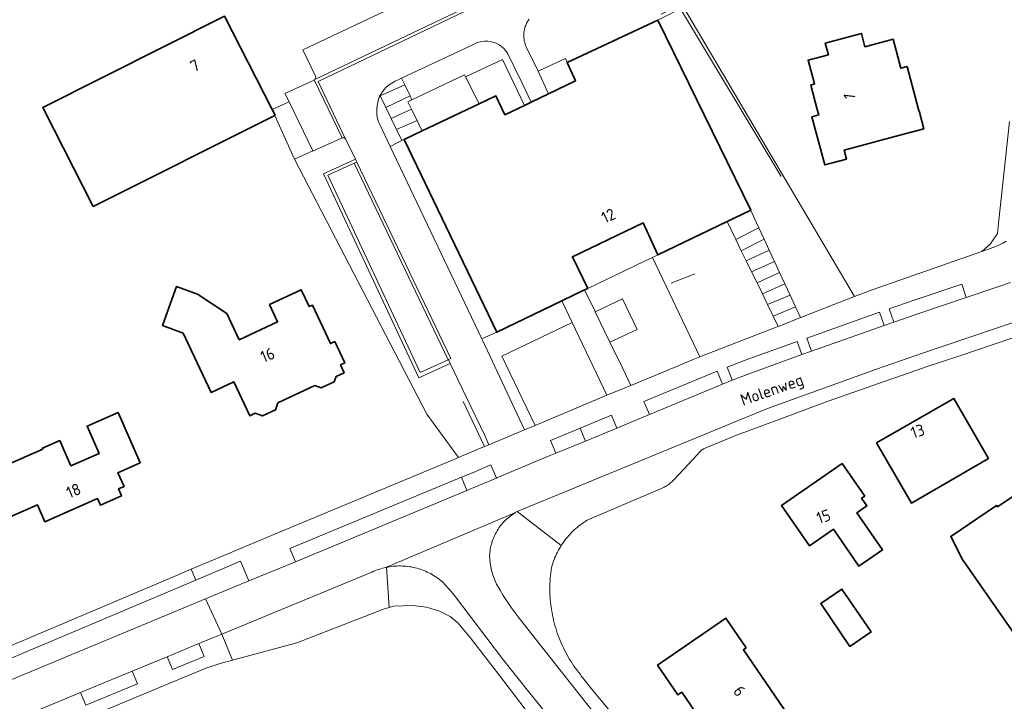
# Model space of a CAD drawing. Header units: metres. Extents: x 244832 to 245816, y 594581 to 595225.
# Tile 28 of 34: x 245437 to 245589, y 594908 to 595014. Entities that reach past the tile are written whole.
import ezdxf
from ezdxf.enums import TextEntityAlignment as Align

# ---------------------------------------------------------------- set-up
doc = ezdxf.new("R2010")
doc.units = ezdxf.units.M
for name, color, linetype, lineweight in [('B-XX-GR-GROENVOORZIENING-GV', 80, 'Continuous', 18), ('B-XX-GR-HAAG-G', 90, 'GR-HAAG1', 13), ('B-XX-OG-BEBOUWING-GV', 7, 'Continuous', 35), ('B-XX-OG-BEBOUWING-T18', 10, 'Continuous', 18), ('B-XX-OG-TERREIN_ERF-GV', 7, 'Continuous', 18), ('B-XX-OG-TOPOGRAFIE-T18', 10, 'Continuous', 18), ('B-XX-VH-GOOT-G', 170, 'Continuous', 18), ('B-XX-VH-VERHARDING_OPEN-GV', 252, 'Continuous', 18)]:
    doc.layers.add(name, color=color, linetype=linetype, lineweight=lineweight)
doc.styles.add('NLCS-ISO-M-T18', font='NLCS-ISO.ttf', dxfattribs={"height": 1.8})
doc.linetypes.add('GR-HAAG1', pattern='A,6,[176,NLCS.SHX,S=0.125,R=0,X=0,Y=0],-2', length=8)

msp = doc.modelspace()

# ---------------------------------------------------------------- linework, layer by layer
at = {"layer": 'B-XX-GR-GROENVOORZIENING-GV', "color": 252}
for points in [[(245468.35, 595014.41), (245475.7, 595000), (245478.32, 595001.18), (245477.7, 595002.48), (245482.2, 595004.55), (245482.22, 595004.56), (245482.31, 595004.64), (245482.32, 595004.65), (245482.39, 595004.76), (245482.44, 595004.89), (245482.45, 595005.03), (245482.42, 595005.17), (245480.47, 595009.24), (245503.11, 595019.97)], [(245515.46, 595013.95), (245515.36, 595013.8), (245515.26, 595013.65), (245515.16, 595013.49), (245515.08, 595013.33), (245515, 595013.17), (245514.93, 595013), (245514.86, 595012.83), (245514.81, 595012.65), (245514.76, 595012.48), (245514.72, 595012.3), (245514.68, 595012.12), (245514.66, 595011.94), (245514.64, 595011.76), (245514.63, 595011.57), (245514.63, 595011.39), (245514.63, 595011.21), (245514.65, 595011.02), (245514.67, 595010.84), (245514.7, 595010.66), (245514.74, 595010.48), (245514.78, 595010.31), (245514.84, 595010.13), (245514.9, 595009.96), (245514.97, 595009.79), (245515.02, 595009.68), (245516.84, 595005.92), (245521.07, 595007.89), (245521.35, 595007.27), (245535.37, 595013.83), (245539.33, 595015.84)], [(245589.79, 594998.12), (245588.14, 594982.88), (245587.93, 594980.78), (245586.84, 594979.2), (245585.5, 594978.03), (245587.66, 594978.81), (245588.22, 594979.02), (245588.75, 594979.3), (245589.24, 594979.63)], [(245429.22, 594909.19), (245465.4, 594924.24), (245472.12, 594927.03), (245470.82, 594930.09), (245463.91, 594927.17), (245424.65, 594910.61)]]:
    msp.add_lwpolyline(points, dxfattribs=at)
for points in [[(245539.33, 595015.84), (245535.37, 595013.83), (245549.74, 594984.39), (245550.29, 594983.2), (245551, 594981.68), (245551.82, 594979.9), (245552.61, 594978.21), (245553.42, 594976.47), (245554.21, 594974.76), (245555.03, 594973.01), (245555.85, 594971.25), (245556.67, 594969.46), (245557.45, 594967.79), (245557.49, 594967.81), (245557.64, 594967.86), (245558.25, 594968.1), (245562.59, 594969.8), (245565.81, 594971.04)], [(245505.49, 595005.36), (245505.62, 595005.02), (245511.35, 595007.73), (245514.75, 595000.63), (245515.77, 595001.12), (245514.37, 595004.05), (245512.19, 595008.59), (245512.07, 595008.78), (245511.8, 595009.11), (245511.54, 595009.42), (245511.17, 595009.74), (245510.83, 595009.98), (245510.49, 595010.2), (245510.04, 595010.37), (245509.62, 595010.48), (245509.05, 595010.56), (245508.57, 595010.57), (245508.09, 595010.5), (245507.68, 595010.41), (245507.22, 595010.24), (245506.84, 595010.07), (245495.74, 595004.83), (245496.23, 595003.81), (245497.05, 595002.08), (245497.32, 595001.5)], [(245511.35, 595007.73), (245505.62, 595005.02), (245507.75, 595000.86), (245510.33, 595002.08), (245511.71, 594999.18), (245514.75, 595000.63)], [(245521.35, 595007.27), (245521.07, 595007.89), (245516.84, 595005.92), (245518.46, 595002.41), (245522.62, 595004.4)], [(245495.74, 595004.83), (245495.23, 595004.59), (245494.76, 595004.37), (245493.98, 595003.92), (245493.61, 595003.66), (245493.29, 595003.37), (245493.03, 595003.08), (245492.78, 595002.74), (245492.55, 595002.42), (245492.39, 595002.14), (245492.4, 595002.12), (245493.28, 595000.32), (245494.12, 594998.59), (245494.96, 594996.87), (245495.78, 594995.19), (245496.11, 594995.36), (245498.91, 594996.68), (245498.68, 594997.14), (245498.13, 594998.28), (245497.6, 594999.37), (245497.28, 595000.03), (245496.7, 595001.2), (245497.02, 595001.35), (245497.32, 595001.5), (245497.05, 595002.08), (245496.23, 595003.81)], [(245478.32, 595001.18), (245475.7, 595000), (245476.16, 594999.1), (245476.12, 594999.08), (245479.18, 594992.3), (245481.98, 594993.58)], [(245492.39, 595002.14), (245492.31, 595001.98), (245492.15, 595001.53), (245492.04, 595001.09), (245491.95, 595000.56), (245491.9, 595000.09), (245491.88, 594999.64), (245491.92, 594999.14), (245492.02, 594998.62), (245492.18, 594998.07), (245492.35, 594997.66), (245493.96, 594994.27), (245495.05, 594994.82), (245495.78, 594995.19), (245494.96, 594996.87), (245494.12, 594998.59), (245493.28, 595000.32), (245492.4, 595002.12)], [(245502.99, 594961.29), (245502.95, 594961.27), (245498.61, 594959.31), (245484.34, 594989.83), (245488.42, 594991.68), (245488.66, 594991.79), (245488.8, 594991.85), (245488.59, 594992.29), (245487.12, 594995.36), (245487.08, 594995.41), (245487.06, 594995.45), (245486.97, 594995.53), (245486.87, 594995.58), (245486.76, 594995.61), (245486.64, 594995.61), (245486.54, 594995.58), (245486.53, 594995.58), (245482.01, 594993.53), (245481.98, 594993.58), (245479.18, 594992.3), (245499.65, 594952.85), (245504.52, 594946.15), (245505.37, 594946.5), (245508.55, 594947.83), (245509.25, 594948.12), (245508.65, 594949.45), (245505.74, 594955.54), (245503.27, 594960.7)], [(245496.11, 594995.36), (245495.78, 594995.19), (245495.05, 594994.82), (245493.96, 594994.27), (245508.13, 594964.49), (245509.29, 594965.01), (245510.45, 594965.53)], [(245549.74, 594984.39), (245549.63, 594984.34), (245546.08, 594982.64), (245546.69, 594981.39), (245547.42, 594979.89), (245548.28, 594978.13), (245549.05, 594976.55), (245549.88, 594974.85), (245550.71, 594973.14), (245551.54, 594971.44), (245552.34, 594969.8), (245552.35, 594969.79), (245553.21, 594968.01), (245553.98, 594966.43), (245554.37, 594966.58), (245557.45, 594967.79), (245556.67, 594969.46), (245555.85, 594971.25), (245555.03, 594973.01), (245554.21, 594974.76), (245553.42, 594976.47), (245552.61, 594978.21), (245551.82, 594979.9), (245551, 594981.68), (245550.29, 594983.2)], [(245534.55, 594977.11), (245535.35, 594977.49), (245533.08, 594982.46), (245522.16, 594977.21), (245524.52, 594972.29), (245533.18, 594976.45)], [(245549.88, 594974.85), (245549.05, 594976.55), (245548.28, 594978.13), (245547.42, 594979.89), (245546.69, 594981.39), (245546.08, 594982.64), (245535.35, 594977.49), (245534.55, 594977.11), (245541.89, 594961.71), (245542.1, 594961.8), (245553.43, 594966.22), (245553.98, 594966.43), (245553.21, 594968.01), (245552.35, 594969.79), (245552.34, 594969.8), (245551.54, 594971.44), (245550.71, 594973.14)], [(245534.55, 594977.11), (245533.18, 594976.45), (245524.52, 594972.29), (245524.05, 594972.06), (245525.6, 594968.85), (245525.67, 594968.69), (245529.89, 594970.68), (245532.17, 594965.93), (245527.96, 594964), (245529.96, 594959.89), (245530.8, 594958.15), (245531.21, 594957.29), (245535.42, 594959.04), (245537.91, 594960.06), (245540.83, 594961.28), (245541.89, 594961.71)], [(245527.5, 594955.76), (245522.12, 594967.01), (245511.25, 594961.82), (245516.37, 594951.11)], [(245524.17, 594948.68), (245523.36, 594950.69), (245518.76, 594948.78), (245519.6, 594946.79)], [(245506.68, 594943.78), (245504.98, 594943.07), (245505.83, 594941.04), (245507.53, 594941.74), (245510.4, 594942.94), (245509.55, 594944.98)]]:
    msp.add_lwpolyline(points, close=True, dxfattribs=at)
at = {"layer": 'B-XX-GR-HAAG-G', "color": 252}
for points in [[(245535.9, 595014.72), (245538.66, 595016.03), (245539.05, 595015.32), (245554.45, 594989.64)], [(245496.23, 595003.81), (245492.4, 595002.12)], [(245493.28, 595000.32), (245497.05, 595002.08)], [(245494.12, 594998.59), (245497.28, 595000.03)], [(245494.96, 594996.87), (245498.13, 594998.28)], [(245488.59, 594992.29), (245483.65, 594990.04), (245498.38, 594958.47), (245503.27, 594960.7)], [(245547.42, 594979.89), (245551, 594981.68)], [(245548.28, 594978.13), (245551.82, 594979.9)], [(245549.05, 594976.55), (245552.61, 594978.21)], [(245549.88, 594974.85), (245553.42, 594976.47)], [(245550.71, 594973.14), (245554.21, 594974.76)], [(245541.07, 594974.55), (245537.41, 594973.1)], [(245551.54, 594971.44), (245555.03, 594973.01)], [(245552.35, 594969.79), (245555.85, 594971.25)], [(245553.21, 594968.01), (245556.67, 594969.46)], [(245508.55, 594947.83), (245505.28, 594954.78)]]:
    msp.add_lwpolyline(points, dxfattribs=at)
at = {"layer": 'B-XX-OG-BEBOUWING-GV', "color": 252}
for points in [[(245475.7, 595000), (245468.35, 595014.41), (245440.24, 595000.3), (245440.39, 595000), (245448.04, 594984.98), (245476.12, 594999.08), (245476.16, 594999.1)], [(245535.37, 595013.83), (245521.35, 595007.27), (245522.62, 595004.4), (245518.46, 595002.41), (245515.77, 595001.12), (245514.75, 595000.63), (245511.71, 594999.18), (245510.33, 595002.08), (245507.75, 595000.86), (245498.91, 594996.68), (245496.11, 594995.36), (245510.45, 594965.53), (245520.52, 594970.37), (245524.05, 594972.06), (245524.52, 594972.29), (245522.16, 594977.21), (245533.08, 594982.46), (245535.35, 594977.49), (245546.08, 594982.64), (245549.63, 594984.34), (245549.74, 594984.39)], [(245567.4, 595009.7), (245566.85, 595011.76), (245561.27, 595010.26), (245561.76, 595008.45), (245558.62, 595007.61), (245559.61, 595003.94), (245559.01, 595003.78), (245560.03, 595000), (245560.26, 594999.16), (245559.21, 594998.87), (245561.22, 594991.41), (245564.55, 594992.31), (245564.18, 594993.69), (245571.23, 594995.59), (245576.51, 594997.01), (245575.82, 594999.59), (245575.71, 595000), (245573.92, 595006.63), (245572.98, 595006.38), (245571.77, 595010.87)], [(245464.16, 594971.41), (245460.94, 594972.59), (245458.75, 594966.57), (245461.97, 594965.39), (245466.28, 594956.19), (245469.79, 594957.84), (245472.24, 594952.59), (245473.07, 594952.98), (245474.2, 594952.56), (245476.22, 594953.51), (245476.61, 594954.58), (245482.31, 594957.26), (245483.28, 594956.9), (245485.29, 594957.85), (245485.59, 594958.67), (245486.85, 594959.26), (245486.29, 594960.45), (245486.95, 594960.76), (245485.4, 594964.07), (245484.73, 594963.76), (245481.94, 594969.72), (245481.44, 594969.48), (245480.21, 594972.1), (245475.31, 594969.8), (245476.55, 594967.14), (245470.62, 594964.36), (245468.71, 594968.44)], [(245586.52, 594945.97), (245581.14, 594955.29), (245569.21, 594948.4), (245574.6, 594939.08)], [(245455.29, 594945.29), (245451.87, 594953.09), (245447.09, 594950.98), (245448.93, 594946.77), (245444.59, 594944.86), (245443.66, 594946.98), (245442.88, 594948.75), (245440.17, 594947.56), (245440.22, 594947.44), (245428.56, 594942.3), (245429.99, 594939.03), (245433.56, 594940.61), (245435.17, 594936.95), (245439.4, 594938.82), (245440.55, 594936.18), (245448.7, 594939.77), (245449.14, 594938.76), (245452.41, 594940.2), (245451.95, 594941.26), (245452.8, 594941.63), (245451.85, 594943.78)], [(245567.37, 594940.17), (245563.89, 594945.2), (245554.52, 594938.73), (245558.83, 594932.48), (245562.52, 594935.03), (245566.46, 594929.32), (245570.13, 594931.85), (245566.17, 594937.59), (245567.71, 594938.66), (245566.89, 594939.84)], [(245568.35, 594919.15), (245563.85, 594925.76), (245560.56, 594923.52), (245565.06, 594916.91)], [(245549.05, 594916.67), (245545.91, 594921.26), (245535.32, 594914), (245538.47, 594909.4), (245539.06, 594909.8), (245547.42, 594897.59), (245556.98, 594904.15), (245548.61, 594916.37)]]:
    msp.add_lwpolyline(points, close=True, dxfattribs=at)
msp.add_lwpolyline([(245594.58, 594942.98), (245587.93, 594938.48), (245587.77, 594938.73), (245580.69, 594933.92), (245582.51, 594930.36), (245594.46, 594913.16)], dxfattribs=at)
at = {"layer": 'B-XX-OG-TERREIN_ERF-GV', "color": 252}
for points in [[(245431.78, 594915.55), (245460.18, 594927.56), (245463.17, 594928.83), (245471.07, 594932.17), (245475.96, 594934.22), (245503.82, 594945.85), (245504.52, 594946.15), (245499.65, 594952.85), (245479.18, 594992.3), (245476.12, 594999.08), (245448.04, 594984.98), (245440.39, 595000), (245440.24, 595000.3), (245468.35, 595014.41)], [(245539.33, 595015.84), (245565.81, 594971.04), (245568.5, 594972.08), (245585.5, 594978.03), (245586.84, 594979.2), (245587.93, 594980.78), (245588.14, 594982.88), (245589.79, 594998.12)], [(245596.08, 594966.61), (245581.93, 594961.84), (245579.41, 594961), (245576.89, 594960.15), (245574.38, 594959.29), (245571.87, 594958.42), (245569.37, 594957.55), (245566.86, 594956.66), (245564.36, 594955.77), (245561.86, 594954.88), (245559.36, 594953.97), (245556.87, 594953.06), (245554.38, 594952.14), (245551.89, 594951.21), (245549.4, 594950.28), (245547.79, 594949.67), (245542.45, 594947.47), (245542.32, 594947.39), (245542.2, 594947.3), (245542.08, 594947.21), (245541.97, 594947.11), (245541.86, 594947.01), (245541.76, 594946.9), (245541.66, 594946.79), (245541.57, 594946.67), (245541.52, 594946.59), (245537.91, 594942.75), (245537.84, 594942.68), (245537.69, 594942.52), (245537.54, 594942.38), (245537.38, 594942.24), (245537.22, 594942.1), (245537.05, 594941.98), (245536.88, 594941.85), (245536.7, 594941.74), (245536.52, 594941.63), (245536.34, 594941.53), (245536.15, 594941.44), (245535.96, 594941.35), (245535.76, 594941.27), (245524.44, 594936.42), (245524.18, 594936.26), (245523.92, 594936.09), (245523.66, 594935.92), (245523.41, 594935.73), (245523.16, 594935.55), (245522.92, 594935.35), (245522.68, 594935.15), (245522.45, 594934.95), (245522.23, 594934.73), (245522.01, 594934.52), (245521.79, 594934.29), (245521.58, 594934.06), (245521.38, 594933.83), (245521.18, 594933.59), (245520.99, 594933.34), (245520.81, 594933.09), (245520.63, 594932.84), (245520.46, 594932.58), (245520.43, 594932.54), (245520.29, 594932.32), (245520.14, 594932.05), (245519.98, 594931.78), (245519.84, 594931.5), (245519.7, 594931.22), (245519.57, 594930.94), (245519.45, 594930.66), (245519.34, 594930.37), (245519.23, 594930.08), (245519.13, 594929.79), (245519.04, 594929.49), (245518.95, 594929.19), (245518.93, 594929.09), (245518.87, 594928.68), (245518.82, 594928.28), (245518.77, 594927.87), (245518.74, 594927.46), (245518.71, 594927.05), (245518.69, 594926.64), (245518.68, 594926.23), (245518.67, 594925.82), (245518.68, 594925.41), (245518.69, 594925), (245518.71, 594924.59), (245518.74, 594924.18), (245518.77, 594923.77), (245518.82, 594923.36), (245518.87, 594922.96), (245518.93, 594922.55), (245519, 594922.15), (245519.07, 594921.74), (245519.16, 594921.34), (245519.25, 594920.94), (245519.35, 594920.54), (245519.45, 594920.15), (245519.57, 594919.75), (245519.69, 594919.36), (245519.82, 594918.97), (245519.96, 594918.58), (245520.1, 594918.2), (245520.26, 594917.82), (245520.41, 594917.44), (245520.58, 594917.07), (245520.76, 594916.69), (245520.94, 594916.33), (245521.13, 594915.96), (245521.32, 594915.6), (245521.52, 594915.24), (245521.73, 594914.89), (245521.95, 594914.54), (245522.17, 594914.2), (245522.4, 594913.86), (245522.64, 594913.52), (245522.88, 594913.19), (245523.13, 594912.87), (245523.39, 594912.55), (245523.53, 594912.37), (245525.3, 594910.1), (245546.39, 594884.87)], [(245594.46, 594913.16), (245582.51, 594930.36), (245580.69, 594933.92), (245587.77, 594938.73), (245587.93, 594938.48), (245594.58, 594942.98)], [(245514.85, 594907.17), (245510.72, 594912.6), (245506.36, 594918.29), (245504.41, 594920.56), (245503.27, 594921.53), (245501.61, 594922.35), (245499.58, 594922.96), (245497.48, 594923.24), (245494.46, 594923.14), (245493.79, 594922.94), (245492.92, 594922.66), (245479.53, 594917.47), (245469.6, 594914.78), (245467.65, 594914.25), (245465.63, 594913.57), (245460.26, 594911.36), (245447.5, 594906.06)]]:
    msp.add_lwpolyline(points, dxfattribs=at)
for points in [[(245572.98, 595006.38), (245573.92, 595006.63), (245575.71, 595000), (245575.82, 594999.59), (245576.51, 594997.01), (245571.23, 594995.59), (245564.18, 594993.69), (245564.55, 594992.31), (245561.22, 594991.41), (245559.21, 594998.87), (245560.26, 594999.16), (245560.03, 595000), (245559.01, 595003.78), (245559.61, 595003.94), (245558.62, 595007.61), (245561.76, 595008.45), (245561.27, 595010.26), (245566.85, 595011.76), (245567.4, 595009.7), (245571.77, 595010.87)], [(245460.94, 594972.59), (245464.16, 594971.41), (245468.71, 594968.44), (245470.62, 594964.36), (245476.55, 594967.14), (245475.31, 594969.8), (245480.21, 594972.1), (245481.44, 594969.48), (245481.94, 594969.72), (245484.73, 594963.76), (245485.4, 594964.07), (245486.95, 594960.76), (245486.29, 594960.45), (245486.85, 594959.26), (245485.59, 594958.67), (245485.29, 594957.85), (245483.28, 594956.9), (245482.31, 594957.26), (245476.61, 594954.58), (245476.22, 594953.51), (245474.2, 594952.56), (245473.07, 594952.98), (245472.24, 594952.59), (245469.79, 594957.84), (245466.28, 594956.19), (245461.97, 594965.39), (245458.75, 594966.57)], [(245574.6, 594939.08), (245569.21, 594948.4), (245581.14, 594955.29), (245586.52, 594945.97)], [(245448.93, 594946.77), (245447.09, 594950.98), (245451.87, 594953.09), (245455.29, 594945.29), (245451.85, 594943.78), (245452.8, 594941.63), (245451.95, 594941.26), (245452.41, 594940.2), (245449.14, 594938.76), (245448.7, 594939.77), (245440.55, 594936.18), (245439.4, 594938.82), (245435.17, 594936.95), (245433.56, 594940.61), (245429.99, 594939.03), (245428.56, 594942.3), (245440.22, 594947.44), (245440.17, 594947.56), (245442.88, 594948.75), (245443.66, 594946.98), (245444.59, 594944.86)], [(245566.89, 594939.84), (245567.71, 594938.66), (245566.17, 594937.59), (245570.13, 594931.85), (245566.46, 594929.32), (245562.52, 594935.03), (245558.83, 594932.48), (245554.52, 594938.73), (245563.89, 594945.2), (245567.37, 594940.17)], [(245565.06, 594916.91), (245560.56, 594923.52), (245563.85, 594925.76), (245568.35, 594919.15)], [(245547.42, 594897.59), (245539.06, 594909.8), (245538.47, 594909.4), (245535.32, 594914), (245545.91, 594921.26), (245549.05, 594916.67), (245548.61, 594916.37), (245556.98, 594904.15)]]:
    msp.add_lwpolyline(points, close=True, dxfattribs=at)
at = {"layer": 'B-XX-VH-GOOT-G', "color": 252}
for points in [[(245487.08, 594995.41), (245482.81, 595004.32), (245505.34, 595015.12)], [(245488.8, 594991.85), (245503.34, 594961.44), (245502.99, 594961.29)]]:
    msp.add_lwpolyline(points, dxfattribs=at)
at = {"layer": 'B-XX-VH-VERHARDING_OPEN-GV', "color": 252}
for points in [[(245505.16, 595015.5), (245503.11, 595019.97), (245480.47, 595009.24), (245482.42, 595005.17), (245482.45, 595005.03), (245482.44, 595004.89), (245482.39, 595004.76), (245482.32, 595004.65)], [(245505.62, 595005.02), (245505.49, 595005.36), (245497.32, 595001.5), (245497.02, 595001.35), (245496.7, 595001.2), (245497.28, 595000.03), (245497.6, 594999.37), (245498.13, 594998.28), (245498.68, 594997.14), (245498.91, 594996.68), (245507.75, 595000.86)], [(245482.22, 595004.56), (245482.2, 595004.55), (245477.7, 595002.48), (245478.32, 595001.18), (245481.98, 594993.58), (245482.01, 594993.53), (245486.53, 594995.58), (245486.54, 594995.58)], [(245488.42, 594991.68), (245484.34, 594989.83), (245498.61, 594959.31), (245502.95, 594961.27)], [(245527.96, 594964), (245525.68, 594968.69), (245525.67, 594968.69), (245525.6, 594968.85), (245524.05, 594972.06), (245520.52, 594970.37), (245522.12, 594967.01), (245527.5, 594955.76), (245531.21, 594957.29), (245530.8, 594958.15), (245529.96, 594959.89)], [(245583.07, 594970.89), (245582.37, 594972.94), (245575, 594970.46), (245571.15, 594969.14), (245571.87, 594967.09), (245575.76, 594968.43)], [(245522.12, 594967.01), (245520.52, 594970.37), (245510.45, 594965.53), (245509.29, 594965.01), (245508.13, 594964.49), (245508.24, 594964.27), (245514.75, 594950.43), (245516.37, 594951.11), (245511.25, 594961.82)], [(245525.67, 594968.69), (245525.68, 594968.69), (245527.96, 594964), (245532.17, 594965.93), (245529.89, 594970.68)], [(245570.4, 594966.58), (245569.68, 594968.64), (245558.41, 594964.6), (245559.15, 594962.57)], [(245557.62, 594962.06), (245556.9, 594964.1), (245549.42, 594961.39), (245546.08, 594960.11), (245546.89, 594958.1), (245549.33, 594959.04)], [(245545.35, 594957.49), (245544.54, 594959.51), (245533.22, 594954.81), (245534.06, 594952.79)], [(245528.19, 594952.7), (245523.36, 594950.69), (245524.17, 594948.68), (245529.02, 594950.69)], [(245505.83, 594941.04), (245504.98, 594943.07), (245478.47, 594932.03), (245479.32, 594930.01)], [(245492.92, 594922.66), (245493.79, 594922.94), (245493.4, 594929.14), (245493.33, 594929.13), (245493.05, 594929.06), (245492.77, 594928.99), (245492.5, 594928.91), (245492.23, 594928.82), (245491.96, 594928.73), (245491.7, 594928.63), (245491.44, 594928.52), (245491.18, 594928.4), (245491.11, 594928.37), (245467.91, 594918.81), (245469.6, 594914.78), (245479.53, 594917.47)], [(245463.91, 594927.17), (245463.17, 594928.83), (245460.18, 594927.56), (245431.78, 594915.55), (245431.93, 594915.17), (245427.97, 594913.49), (245424.74, 594912.66), (245423.63, 594912.18), (245423.72, 594911.98), (245423.82, 594911.79), (245423.92, 594911.61), (245424.03, 594911.42), (245424.15, 594911.24), (245424.27, 594911.07), (245424.41, 594910.9), (245424.54, 594910.73), (245424.65, 594910.61)], [(245465.2, 594915.36), (245464.36, 594917.34), (245459.49, 594915.31), (245460.31, 594913.33)], [(245454.91, 594911.11), (245454.07, 594913.07), (245446.06, 594909.76), (245446.9, 594907.79)]]:
    msp.add_lwpolyline(points, close=True, dxfattribs=at)
for points in [[(245505.16, 595015.5), (245482.32, 595004.65), (245482.31, 595004.64), (245482.22, 595004.56), (245486.54, 594995.58), (245486.64, 594995.61), (245486.76, 594995.61), (245486.87, 594995.58), (245486.97, 594995.53), (245487.06, 594995.45), (245487.08, 594995.41), (245487.12, 594995.36), (245488.59, 594992.29), (245488.8, 594991.85), (245488.66, 594991.79), (245488.42, 594991.68), (245502.95, 594961.27), (245502.99, 594961.29), (245503.27, 594960.7), (245505.74, 594955.54), (245508.65, 594949.45), (245509.25, 594948.12), (245514.75, 594950.43), (245508.24, 594964.27), (245508.13, 594964.49), (245493.96, 594994.27), (245492.35, 594997.66), (245492.18, 594998.07), (245492.02, 594998.62), (245491.92, 594999.14), (245491.88, 594999.64), (245491.9, 595000.09), (245491.95, 595000.56), (245492.04, 595001.09), (245492.15, 595001.53), (245492.31, 595001.98), (245492.39, 595002.14), (245492.55, 595002.42), (245492.78, 595002.74), (245493.03, 595003.08), (245493.29, 595003.37), (245493.61, 595003.66), (245493.98, 595003.92), (245494.76, 595004.37), (245495.23, 595004.59), (245495.74, 595004.83), (245506.84, 595010.07), (245507.22, 595010.24), (245507.68, 595010.41), (245508.09, 595010.5), (245508.57, 595010.57), (245509.05, 595010.56), (245509.62, 595010.48), (245510.04, 595010.37), (245510.49, 595010.2), (245510.83, 595009.98), (245511.17, 595009.74), (245511.54, 595009.42), (245511.8, 595009.11), (245512.07, 595008.78), (245512.19, 595008.59), (245514.37, 595004.05), (245515.77, 595001.12), (245518.46, 595002.41), (245516.84, 595005.92), (245515.02, 595009.68), (245514.97, 595009.79), (245514.9, 595009.96), (245514.84, 595010.13), (245514.78, 595010.31), (245514.74, 595010.48), (245514.7, 595010.66), (245514.67, 595010.84), (245514.65, 595011.02), (245514.63, 595011.21), (245514.63, 595011.39), (245514.63, 595011.57), (245514.64, 595011.76), (245514.66, 595011.94), (245514.68, 595012.12), (245514.72, 595012.3), (245514.76, 595012.48), (245514.81, 595012.65), (245514.86, 595012.83), (245514.93, 595013), (245515, 595013.17), (245515.08, 595013.33), (245515.16, 595013.49), (245515.26, 595013.65), (245515.36, 595013.8), (245515.46, 595013.95)], [(245589.24, 594979.63), (245588.75, 594979.3), (245588.22, 594979.02), (245587.66, 594978.81), (245585.5, 594978.03), (245568.5, 594972.08), (245565.81, 594971.04), (245562.59, 594969.8), (245558.25, 594968.1), (245557.64, 594967.86), (245557.49, 594967.81), (245557.45, 594967.79), (245554.37, 594966.58), (245553.98, 594966.43), (245553.43, 594966.22), (245542.1, 594961.8), (245541.89, 594961.71), (245540.83, 594961.28), (245537.91, 594960.06), (245535.42, 594959.04), (245531.21, 594957.29), (245527.5, 594955.76), (245516.37, 594951.11), (245514.75, 594950.43), (245509.25, 594948.12), (245508.55, 594947.83), (245505.37, 594946.5), (245504.52, 594946.15), (245503.82, 594945.85), (245475.96, 594934.22), (245471.07, 594932.17), (245463.17, 594928.83), (245463.91, 594927.17), (245470.82, 594930.09), (245472.12, 594927.03), (245479.32, 594930.01), (245478.47, 594932.03), (245504.98, 594943.07), (245506.68, 594943.78), (245509.55, 594944.98), (245510.4, 594942.94), (245510.47, 594942.97), (245518.58, 594946.37), (245519.6, 594946.79), (245518.76, 594948.78), (245523.36, 594950.69), (245528.19, 594952.7), (245529.02, 594950.69), (245534.06, 594952.79), (245533.22, 594954.81), (245544.54, 594959.51), (245545.35, 594957.49), (245546.89, 594958.1), (245546.08, 594960.11), (245549.42, 594961.39), (245556.9, 594964.1), (245557.62, 594962.06), (245559.15, 594962.57), (245558.41, 594964.6), (245569.68, 594968.64), (245570.4, 594966.58), (245571.87, 594967.09), (245571.15, 594969.14), (245575, 594970.46), (245582.37, 594972.94), (245583.07, 594970.89), (245588.13, 594972.6), (245589.94, 594973.21)], [(245589.94, 594973.21), (245588.13, 594972.6), (245583.07, 594970.89), (245575.76, 594968.43), (245571.87, 594967.09), (245570.4, 594966.58), (245559.15, 594962.57), (245557.62, 594962.06), (245549.33, 594959.04), (245546.89, 594958.1), (245545.35, 594957.49), (245534.06, 594952.79), (245529.02, 594950.69), (245524.17, 594948.68), (245519.6, 594946.79), (245518.58, 594946.37), (245510.47, 594942.97), (245510.4, 594942.94), (245507.53, 594941.74), (245505.83, 594941.04), (245479.32, 594930.01), (245472.12, 594927.03), (245465.4, 594924.24), (245467.91, 594918.81), (245491.11, 594928.37), (245491.18, 594928.4), (245491.44, 594928.52), (245491.7, 594928.63), (245491.96, 594928.73), (245492.23, 594928.82), (245492.5, 594928.91), (245492.77, 594928.99), (245493.05, 594929.06), (245493.33, 594929.13), (245493.4, 594929.14), (245513.25, 594937.56), (245513.4, 594937.65), (245513.62, 594937.78), (245552.35, 594953.74), (245569.21, 594959.79), (245576.32, 594962.28), (245583.45, 594964.7), (245594.15, 594968.31)], [(245594.15, 594968.31), (245583.45, 594964.7), (245576.32, 594962.28), (245569.21, 594959.79), (245552.35, 594953.74), (245513.62, 594937.78), (245520.43, 594932.54), (245520.46, 594932.58), (245520.63, 594932.84), (245520.81, 594933.09), (245520.99, 594933.34), (245521.18, 594933.59), (245521.38, 594933.83), (245521.58, 594934.06), (245521.79, 594934.29), (245522.01, 594934.52), (245522.23, 594934.73), (245522.45, 594934.95), (245522.68, 594935.15), (245522.92, 594935.35), (245523.16, 594935.55), (245523.41, 594935.73), (245523.66, 594935.92), (245523.92, 594936.09), (245524.18, 594936.26), (245524.44, 594936.42), (245535.76, 594941.27), (245535.96, 594941.35), (245536.15, 594941.44), (245536.34, 594941.53), (245536.52, 594941.63), (245536.7, 594941.74), (245536.88, 594941.85), (245537.05, 594941.98), (245537.22, 594942.1), (245537.38, 594942.24), (245537.54, 594942.38), (245537.69, 594942.52), (245537.84, 594942.68), (245537.91, 594942.75), (245541.52, 594946.59), (245541.57, 594946.67), (245541.66, 594946.79), (245541.76, 594946.9), (245541.86, 594947.01), (245541.97, 594947.11), (245542.08, 594947.21), (245542.2, 594947.3), (245542.32, 594947.39), (245542.45, 594947.47), (245547.79, 594949.67), (245549.4, 594950.28), (245551.89, 594951.21), (245554.38, 594952.14), (245556.87, 594953.06), (245559.36, 594953.97), (245561.86, 594954.88), (245564.36, 594955.77), (245566.86, 594956.66), (245569.37, 594957.55), (245571.87, 594958.42), (245574.38, 594959.29), (245576.89, 594960.15), (245579.41, 594961), (245581.93, 594961.84), (245596.08, 594966.61)], [(245513.25, 594937.56), (245493.4, 594929.14), (245493.6, 594929.18), (245493.88, 594929.23), (245494.16, 594929.27), (245494.44, 594929.3), (245494.73, 594929.33), (245495.01, 594929.34), (245495.29, 594929.35), (245495.58, 594929.35), (245495.86, 594929.34), (245496.14, 594929.33), (245496.43, 594929.3), (245496.71, 594929.27), (245496.99, 594929.23), (245497.27, 594929.19), (245497.55, 594929.13), (245497.82, 594929.07), (245498.1, 594929), (245498.37, 594928.92), (245498.64, 594928.83), (245498.91, 594928.74), (245499.17, 594928.64), (245499.43, 594928.53), (245499.69, 594928.41), (245499.95, 594928.29), (245500.2, 594928.16), (245500.45, 594928.02), (245500.69, 594927.87), (245500.93, 594927.72), (245501.17, 594927.56), (245501.4, 594927.4), (245501.62, 594927.23), (245501.84, 594927.05), (245502.06, 594926.87), (245503.46, 594925.34), (245504.07, 594924.56), (245511.32, 594914.98), (245515.59, 594909.66), (245527.65, 594894.74)], [(245520.43, 594932.54), (245513.62, 594937.78), (245513.4, 594937.65), (245513.25, 594937.56), (245513.18, 594937.52), (245512.97, 594937.38), (245512.76, 594937.23), (245512.55, 594937.08), (245512.35, 594936.92), (245512.15, 594936.76), (245511.96, 594936.59), (245511.78, 594936.41), (245511.6, 594936.22), (245511.42, 594936.04), (245511.26, 594935.84), (245511.1, 594935.64), (245510.94, 594935.44), (245510.79, 594935.23), (245510.65, 594935.02), (245510.51, 594934.8), (245510.39, 594934.58), (245510.26, 594934.35), (245510.15, 594934.12), (245510.04, 594933.89), (245509.94, 594933.66), (245509.85, 594933.42), (245509.76, 594933.17), (245509.69, 594932.93), (245509.62, 594932.68), (245509.55, 594932.44), (245509.5, 594932.18), (245509.45, 594931.93), (245509.41, 594931.68), (245509.38, 594931.42), (245509.36, 594931.17), (245509.35, 594930.91)], [(245509.35, 594930.91), (245509.36, 594931.17), (245509.38, 594931.42), (245509.41, 594931.68), (245509.45, 594931.93), (245509.5, 594932.18), (245509.55, 594932.44), (245509.62, 594932.68), (245509.69, 594932.93), (245509.76, 594933.17), (245509.85, 594933.42), (245509.94, 594933.66), (245510.04, 594933.89), (245510.15, 594934.12), (245510.26, 594934.35), (245510.39, 594934.58), (245510.51, 594934.8), (245510.65, 594935.02), (245510.79, 594935.23), (245510.94, 594935.44), (245511.1, 594935.64), (245511.26, 594935.84), (245511.42, 594936.04), (245511.6, 594936.22), (245511.78, 594936.41), (245511.96, 594936.59), (245512.15, 594936.76), (245512.35, 594936.92), (245512.55, 594937.08), (245512.76, 594937.23), (245512.97, 594937.38), (245513.18, 594937.52), (245513.25, 594937.56)], [(245546.39, 594884.87), (245525.3, 594910.1), (245523.53, 594912.37), (245523.39, 594912.55), (245523.13, 594912.87), (245522.88, 594913.19), (245522.64, 594913.52), (245522.4, 594913.86), (245522.17, 594914.2), (245521.95, 594914.54), (245521.73, 594914.89), (245521.52, 594915.24), (245521.32, 594915.6), (245521.13, 594915.96), (245520.94, 594916.33), (245520.76, 594916.69), (245520.58, 594917.07), (245520.41, 594917.44), (245520.26, 594917.82), (245520.1, 594918.2), (245519.96, 594918.58), (245519.82, 594918.97), (245519.69, 594919.36), (245519.57, 594919.75), (245519.45, 594920.15), (245519.35, 594920.54), (245519.25, 594920.94), (245519.16, 594921.34), (245519.07, 594921.74), (245519, 594922.15), (245518.93, 594922.55), (245518.87, 594922.96), (245518.82, 594923.36), (245518.77, 594923.77), (245518.74, 594924.18), (245518.71, 594924.59), (245518.69, 594925), (245518.68, 594925.41), (245518.67, 594925.82), (245518.68, 594926.23), (245518.69, 594926.64), (245518.71, 594927.05), (245518.74, 594927.46), (245518.77, 594927.87), (245518.82, 594928.28), (245518.87, 594928.68), (245518.93, 594929.09), (245518.95, 594929.19), (245519.04, 594929.49), (245519.13, 594929.79), (245519.23, 594930.08), (245519.34, 594930.37), (245519.45, 594930.66), (245519.57, 594930.94), (245519.7, 594931.22), (245519.84, 594931.5), (245519.98, 594931.78), (245520.14, 594932.05), (245520.29, 594932.32), (245520.43, 594932.54)], [(245527.65, 594894.74), (245515.59, 594909.66), (245511.32, 594914.98), (245504.07, 594924.56), (245503.46, 594925.34), (245502.06, 594926.87), (245501.84, 594927.05), (245501.62, 594927.23), (245501.4, 594927.4), (245501.17, 594927.56), (245500.93, 594927.72), (245500.69, 594927.87), (245500.45, 594928.02), (245500.2, 594928.16), (245499.95, 594928.29), (245499.69, 594928.41), (245499.43, 594928.53), (245499.17, 594928.64), (245498.91, 594928.74), (245498.64, 594928.83), (245498.37, 594928.92), (245498.1, 594929), (245497.82, 594929.07), (245497.55, 594929.13), (245497.27, 594929.19), (245496.99, 594929.23), (245496.71, 594929.27), (245496.43, 594929.3), (245496.14, 594929.33), (245495.86, 594929.34), (245495.58, 594929.35), (245495.29, 594929.35), (245495.01, 594929.34), (245494.73, 594929.33), (245494.44, 594929.3), (245494.16, 594929.27), (245493.88, 594929.23), (245493.6, 594929.18), (245493.4, 594929.14), (245493.79, 594922.94), (245494.46, 594923.14), (245497.48, 594923.24), (245499.58, 594922.96), (245501.61, 594922.35), (245503.27, 594921.53), (245504.41, 594920.56), (245506.36, 594918.29), (245510.72, 594912.6), (245514.85, 594907.17)], [(245581.98, 594836.31), (245570.74, 594850.33), (245562.25, 594860.88), (245547.42, 594879.38), (245540.13, 594888.43), (245526.73, 594905.09), (245516.4, 594918.11), (245513.77, 594921.46), (245513.16, 594922.29), (245512.56, 594923.1), (245511.47, 594924.76), (245510.98, 594925.58), (245510.44, 594926.53)], [(245510.44, 594926.53), (245510.98, 594925.58), (245511.47, 594924.76), (245512.56, 594923.1), (245513.16, 594922.29), (245513.77, 594921.46), (245516.4, 594918.11), (245526.73, 594905.09), (245540.13, 594888.43), (245547.42, 594879.38), (245562.25, 594860.88), (245570.74, 594850.33), (245581.98, 594836.31)], [(245438.48, 594906.63), (245446.06, 594909.76), (245454.07, 594913.07), (245459.49, 594915.31), (245464.36, 594917.34), (245467.91, 594918.81), (245465.4, 594924.24), (245429.22, 594909.19)], [(245447.5, 594906.06), (245460.26, 594911.36), (245465.63, 594913.57), (245467.65, 594914.25), (245469.6, 594914.78), (245467.91, 594918.81), (245464.36, 594917.34), (245465.2, 594915.36), (245460.31, 594913.33), (245459.49, 594915.31), (245454.07, 594913.07), (245454.91, 594911.11), (245446.9, 594907.79), (245446.06, 594909.76), (245438.48, 594906.63)]]:
    msp.add_lwpolyline(points, dxfattribs=at)
for points in [[(245510.44, 594926.53, -0.115464), (245509.35, 594930.91)], [(245509.35, 594930.91, 0.115464), (245510.44, 594926.53)]]:
    msp.add_lwpolyline(points, format="xyb", dxfattribs=at)

# ---------------------------------------------------------------- texts
at = {"layer": 'B-XX-OG-BEBOUWING-T18', "color": 252, "style": 'NLCS-ISO-M-T18'}
for s, rotation, p in [('7', 26.6, (245463.77, 595006.78)), ('1', 83.6, (245565, 595002)), ('12', 25.6, (245527.72, 594983.55)), ('16', 22.3, (245475, 594962)), ('13', 18.9, (245575.56, 594950.21)), ('18', 22.3, (245445, 594941)), ('15', 18.9, (245561, 594937)), ('6', 309.2, (245548, 594910))]:
    msp.add_text(s, height=1.8, rotation=rotation, dxfattribs=at).set_placement(p, align=Align.MIDDLE_CENTER)
at = {"layer": 'B-XX-OG-TOPOGRAFIE-T18', "color": 252, "style": 'NLCS-ISO-M-T18'}
msp.add_text('Molenweg', height=1.8, rotation=19.2, dxfattribs=at).set_placement((245553.01, 594956.62), align=Align.MIDDLE_CENTER)

doc.saveas('drawing.dxf')
